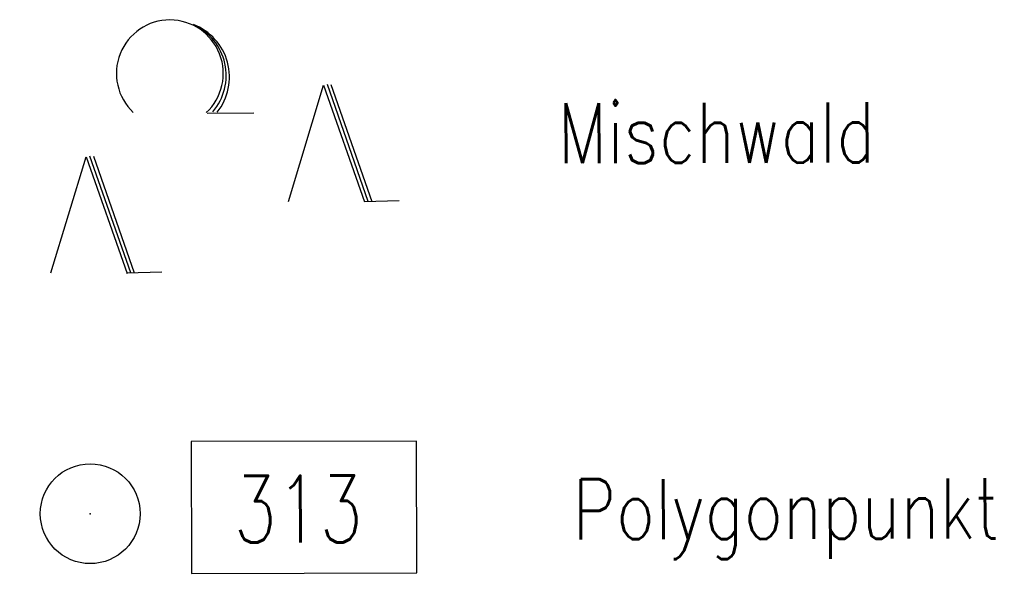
# Model space of a CAD drawing. Extents: x 0 to 1135, y 0 to 594.
# Tile 110 of 153: x 1080 to 1109, y 149 to 166. Entities that reach past the tile are written whole.
import ezdxf

# ---------------------------------------------------------------- set-up
doc = ezdxf.new("R2010")
doc.units = 0
doc.header["$LTSCALE"] = 2
doc.header["$MEASUREMENT"] = 0
doc.linetypes.add('AUSGEZOGEN', pattern=[0])
doc.layers.get('0').update_dxf_attribs({"color": 8, "linetype": 'AUSGEZOGEN'})
for name, color, linetype in [('LEGENDE', 7, 'AUSGEZOGEN'), ('PP', 8, 'AUSGEZOGEN'), ('WALD', 8, 'AUSGEZOGEN')]:
    doc.layers.add(name, color=color, linetype=linetype)
doc.styles.add('ROMANS', font='romans.shx', dxfattribs={"width": 0.8})

# ---------------------------------------------------------------- blocks, each defined once
blk = doc.blocks.new('NW')
at = {"color": 0}
for p, q in [((-1.088, 0), (-0.024, 3.474)), ((-0.024, 3.474), (1.193, -0.023)), ((0.077, 3.499), (1.294, 0.003)), ((0.189, 3.489), (1.406, -0.007)), ((1.177, -0.007), (2.227, 0.023))]:
    blk.add_line(p, q, dxfattribs=at)
blk = doc.blocks.new('LW')
at = {"color": 0}
blk.add_line((1.183, 0.003), (2.575, 0.003), dxfattribs=at)
for centre, radius, start, end in [((0.065, 1.189), 1.6, 312.7202, 226.7249), ((0.169, 1.08), 1.681, 321.1992, 68.9844), ((0.083, 1.129), 1.668, 319.2916, 65.2101)]:
    blk.add_arc(centre, radius, start, end, dxfattribs=at)
blk = doc.blocks.new('PP')
at = {"color": 0}
blk.add_circle((0, -0.006), 1.493, dxfattribs=at)
blk.add_point((0, 0), dxfattribs=at)

msp = doc.modelspace()

# ---------------------------------------------------------------- linework, layer by layer
at = {"layer": 'PP'}
msp.add_lwpolyline([(1084.704, 149.728), (1091.449, 149.745), (1091.439, 153.689), (1084.694, 153.672)], close=True, dxfattribs=at)
msp.add_lwpolyline([(1084.704, 149.728), (1091.449, 149.745), (1091.439, 153.689), (1084.694, 153.672)], close=True, dxfattribs=at)

# ---------------------------------------------------------------- block references
at = {"layer": 'PP', "rotation": 132.9965839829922}
msp.add_blockref('PP', (1081.671, 151.513), dxfattribs=at)
msp.add_blockref('PP', (1081.671, 151.513), dxfattribs=at)
at = {"layer": 'WALD', "rotation": 0.1471602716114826}
for name, p in [('LW', (1083.997, 163.495)), ('LW', (1083.997, 163.495)), ('NW', (1088.695, 160.86)), ('NW', (1088.695, 160.86)), ('NW', (1081.589, 158.72)), ('NW', (1081.589, 158.72))]:
    msp.add_blockref(name, p, dxfattribs=at)

# ---------------------------------------------------------------- texts
at = {"layer": 'LEGENDE', "style": 'ROMANS', "width": 0.8}
for s, p in [('Mischwald', (1095.672, 161.997)), ('Mischwald', (1095.672, 161.997)), ('Polygonpunkt', (1096.116, 150.746)), ('Polygonpunkt', (1096.116, 150.746))]:
    msp.add_text(s, height=1.8, rotation=0.1472, dxfattribs=at).set_placement(p)
at = {"layer": 'PP', "style": 'ROMANS', "width": 0.75}
msp.add_text('313', height=2, rotation=0.1472, dxfattribs=at).set_placement((1085.972, 150.652))
msp.add_text('313', height=2, rotation=0.1472, dxfattribs=at).set_placement((1085.972, 150.652))

doc.saveas('drawing.dxf')
